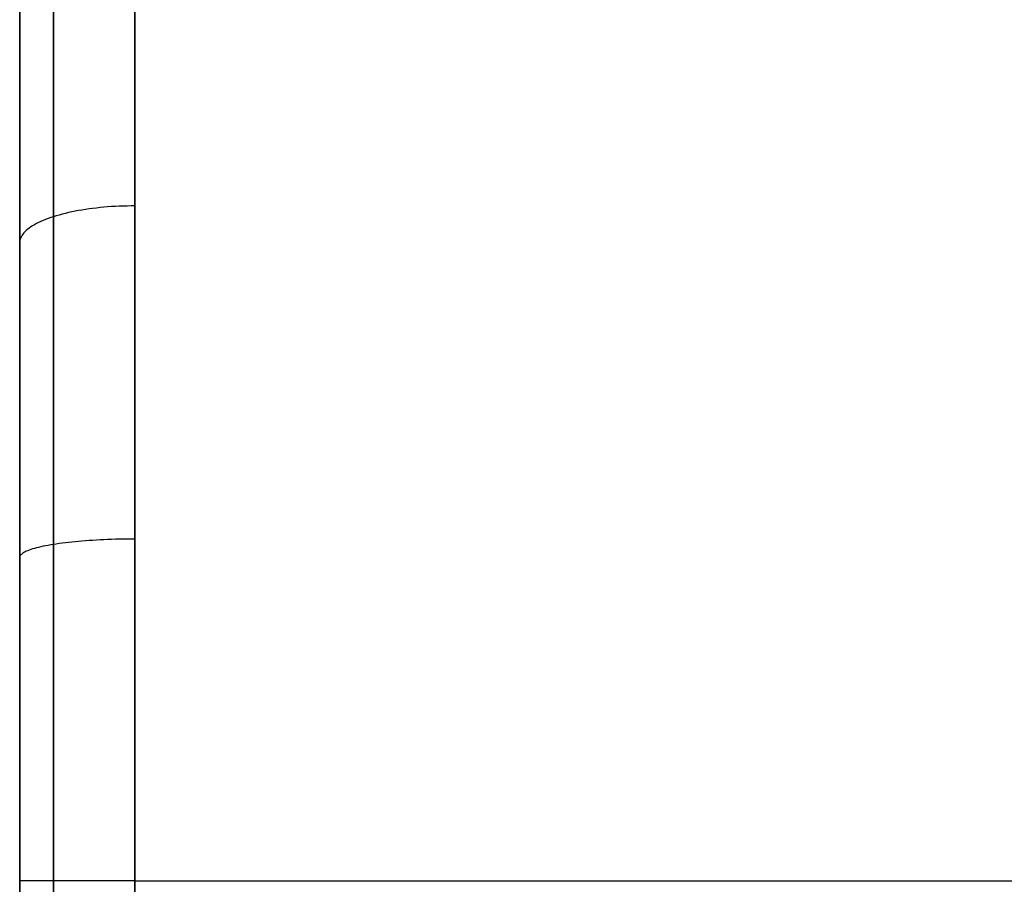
# Model space of a CAD drawing. Header units: millimetres. Extents: x 0 to 670, y -600 to 0.
# Tile 5 of 14: x 0 to 171, y -300 to -150. Entities that reach past the tile are written whole.
import ezdxf

# ---------------------------------------------------------------- set-up
doc = ezdxf.new("R2010")
doc.units = ezdxf.units.MM
doc.layers.add('Rouli modules$pouf', color=7, linetype='Continuous', true_color=0x000000)

msp = doc.modelspace()

# ---------------------------------------------------------------- linework, layer by layer
at = {"layer": 'Rouli modules$pouf'}
for p, q in [((0, -27.27, 188.99), (0, -571.74, 188.99)), ((0, -522.38, 19.53), (0, -78.03, 20.47)), ((5.86, -522.35, 5.39), (5.86, -78, 6.33)), ((20, -522.34, -0.47), (20, -77.99, 0.47)), ((0, -145.44, 322.27), (0, -151.44, 325.26)), ((5.86, -145.27, 337.99), (5.86, -151.61, 340.97)), ((20, -148.36, 345.93), (20, -154.97, 348.89)), ((0, -151.44, 325.26), (0, -157.5, 328.12)), ((5.86, -151.61, 340.97), (5.86, -158, 343.82)), ((20, -154.97, 348.89), (20, -161.67, 351.72)), ((0, -157.5, 328.12), (0, -163.62, 330.84)), ((5.86, -158, 343.82), (5.86, -164.45, 346.53)), ((20, -161.67, 351.72), (20, -168.44, 354.42)), ((0, -163.62, 330.84), (0, -169.79, 333.44)), ((5.86, -164.45, 346.53), (5.86, -170.95, 349.11)), ((20, -168.44, 354.42), (20, -175.3, 356.98)), ((0, -169.79, 333.44), (0, -176.02, 335.9)), ((5.86, -170.95, 349.11), (5.86, -177.5, 351.54)), ((20, -175.3, 356.98), (20, -182.22, 359.4)), ((0, -176.02, 335.9), (0, -182.3, 338.24)), ((5.86, -177.5, 351.54), (5.86, -184.1, 353.85)), ((0, -182.3, 338.24), (0, -188.62, 340.45)), ((12.03, -182.75, 357.83), (11.41, -182.84, 357.56)), ((12.66, -182.67, 358.07), (12.03, -182.75, 357.83)), ((13.3, -182.59, 358.3), (12.66, -182.67, 358.07)), ((13.95, -182.52, 358.51), (13.3, -182.59, 358.3)), ((14.6, -182.46, 358.69), (13.95, -182.52, 358.51)), ((15.26, -182.4, 358.86), (14.6, -182.46, 358.69)), ((15.93, -182.35, 359), (15.26, -182.4, 358.86)), ((16.6, -182.31, 359.12), (15.93, -182.35, 359)), ((17.28, -182.28, 359.22), (16.6, -182.31, 359.12)), ((17.95, -182.25, 359.3), (17.28, -182.28, 359.22)), ((18.64, -182.24, 359.35), (17.95, -182.25, 359.3)), ((19.32, -182.22, 359.38), (18.64, -182.24, 359.35)), ((20, -182.22, 359.39), (19.32, -182.22, 359.38)), ((20, -182.22, 359.4), (20, -189.21, 361.68)), ((4.93, -184.41, 352.9), (4.49, -184.58, 352.4)), ((5.38, -184.25, 353.38), (4.93, -184.41, 352.9)), ((5.86, -184.1, 353.85), (5.38, -184.25, 353.38)), ((6.35, -183.94, 354.29), (5.86, -184.1, 353.85)), ((5.86, -184.1, 353.85), (5.86, -191.07, 356.12)), ((6.86, -183.8, 354.73), (6.35, -183.94, 354.29)), ((7.38, -183.66, 355.14), (6.86, -183.8, 354.73)), ((7.92, -183.52, 355.54), (7.38, -183.66, 355.14)), ((8.47, -183.39, 355.93), (7.92, -183.52, 355.54)), ((9.03, -183.27, 356.29), (8.47, -183.39, 355.93)), ((9.61, -183.15, 356.64), (9.03, -183.27, 356.29)), ((10.2, -183.04, 356.96), (9.61, -183.15, 356.64)), ((10.8, -182.94, 357.27), (10.2, -183.04, 356.96)), ((11.41, -182.84, 357.56), (10.8, -182.94, 357.27)), ((1.66, -186.07, 348), (1.39, -186.27, 347.4)), ((1.94, -185.87, 348.58), (1.66, -186.07, 348)), ((2.24, -185.68, 349.16), (1.94, -185.87, 348.58)), ((2.57, -185.48, 349.73), (2.24, -185.68, 349.16)), ((2.91, -185.3, 350.29), (2.57, -185.48, 349.73)), ((3.28, -185.11, 350.84), (2.91, -185.3, 350.29)), ((3.66, -184.93, 351.37), (3.28, -185.11, 350.84)), ((4.06, -184.75, 351.9), (3.66, -184.93, 351.37)), ((4.49, -184.58, 352.4), (4.06, -184.75, 351.9)), ((0.19, -187.75, 343.03), (0.1, -187.97, 342.38)), ((0.29, -187.53, 343.67), (0.19, -187.75, 343.03)), ((0.42, -187.32, 344.3), (0.29, -187.53, 343.67)), ((0.57, -187.11, 344.93), (0.42, -187.32, 344.3)), ((0.74, -186.89, 345.56), (0.57, -187.11, 344.93)), ((0.94, -186.69, 346.18), (0.74, -186.89, 345.56)), ((1.15, -186.48, 346.79), (0.94, -186.69, 346.18)), ((1.39, -186.27, 347.4), (1.15, -186.48, 346.79)), ((0.01, -188.4, 341.09), (0, -188.62, 340.45)), ((0, -188.62, 340.45), (0, -195.32, 342.63)), ((0.05, -188.18, 341.74), (0.01, -188.4, 341.09)), ((0.1, -187.97, 342.38), (0.05, -188.18, 341.74)), ((20, -189.21, 361.68), (20, -196.27, 363.82)), ((5.86, -191.07, 356.12), (5.86, -198.1, 358.25)), ((0, -195.32, 342.63), (0, -202.06, 344.67)), ((20, -196.27, 363.82), (20, -203.38, 365.82)), ((5.86, -198.1, 358.25), (5.86, -205.16, 360.23)), ((0, -202.06, 344.67), (0, -208.84, 346.57)), ((20, -203.38, 365.82), (20, -210.55, 367.67)), ((5.86, -205.16, 360.23), (5.86, -212.26, 362.06)), ((0, -208.84, 346.57), (0, -215.65, 348.33)), ((20, -210.55, 367.67), (20, -217.77, 369.39)), ((5.86, -212.26, 362.06), (5.86, -219.39, 363.75)), ((0, -215.65, 348.33), (0, -222.51, 349.95)), ((20, -217.77, 369.39), (20, -225.04, 370.96)), ((5.86, -219.39, 363.75), (5.86, -226.56, 365.29)), ((0, -222.51, 349.95), (0, -229.39, 351.43)), ((20, -225.04, 370.96), (20, -232.35, 372.38)), ((5.86, -226.56, 365.29), (5.86, -233.76, 366.68)), ((0, -229.39, 351.43), (0, -236.31, 352.77)), ((20, -232.35, 372.38), (20, -239.69, 373.65)), ((5.86, -233.76, 366.68), (5.86, -240.98, 367.93)), ((0, -236.31, 352.77), (0, -243.25, 353.97)), ((6.86, -240.83, 368.85), (6.35, -240.91, 368.4)), ((7.38, -240.76, 369.28), (6.86, -240.83, 368.85)), ((7.92, -240.69, 369.7), (7.38, -240.76, 369.28)), ((8.47, -240.63, 370.1), (7.92, -240.69, 369.7)), ((9.03, -240.57, 370.48), (8.47, -240.63, 370.1)), ((9.61, -240.51, 370.84), (9.03, -240.57, 370.48)), ((10.2, -240.45, 371.18), (9.61, -240.51, 370.84)), ((10.8, -240.4, 371.5), (10.2, -240.45, 371.18)), ((11.41, -240.35, 371.8), (10.8, -240.4, 371.5)), ((12.03, -240.31, 372.08), (11.41, -240.35, 371.8)), ((12.66, -240.27, 372.33), (12.03, -240.31, 372.08)), ((13.3, -240.23, 372.57), (12.66, -240.27, 372.33)), ((13.95, -240.19, 372.79), (13.3, -240.23, 372.57)), ((14.6, -240.16, 372.98), (13.95, -240.19, 372.79)), ((15.26, -240.13, 373.15), (14.6, -240.16, 372.98)), ((15.93, -240.11, 373.3), (15.26, -240.13, 373.15)), ((16.6, -240.09, 373.42), (15.93, -240.11, 373.3)), ((17.28, -240.07, 373.53), (16.6, -240.09, 373.42)), ((17.95, -240.06, 373.61), (17.28, -240.07, 373.53)), ((18.64, -240.05, 373.66), (17.95, -240.06, 373.61)), ((19.32, -240.05, 373.7), (18.64, -240.05, 373.66)), ((20, -240.04, 373.71), (19.32, -240.05, 373.7)), ((20, -239.69, 373.65), (20, -247.08, 374.78)), ((0.42, -242.6, 357.99), (0.29, -242.7, 357.32)), ((0.57, -242.49, 358.64), (0.42, -242.6, 357.99)), ((0.74, -242.38, 359.3), (0.57, -242.49, 358.64)), ((0.94, -242.28, 359.94), (0.74, -242.38, 359.3)), ((1.15, -242.17, 360.58), (0.94, -242.28, 359.94)), ((1.39, -242.07, 361.21), (1.15, -242.17, 360.58)), ((1.66, -241.97, 361.83), (1.39, -242.07, 361.21)), ((1.94, -241.87, 362.45), (1.66, -241.97, 361.83)), ((2.24, -241.77, 363.05), (1.94, -241.87, 362.45)), ((2.57, -241.68, 363.64), (2.24, -241.77, 363.05)), ((2.91, -241.58, 364.23), (2.57, -241.68, 363.64)), ((3.28, -241.49, 364.8), (2.91, -241.58, 364.23)), ((3.66, -241.4, 365.35), (3.28, -241.49, 364.8)), ((4.06, -241.31, 365.9), (3.66, -241.4, 365.35)), ((4.49, -241.23, 366.43), (4.06, -241.31, 365.9)), ((4.93, -241.14, 366.94), (4.49, -241.23, 366.43)), ((5.38, -241.06, 367.44), (4.93, -241.14, 366.94)), ((5.86, -240.98, 367.93), (5.38, -241.06, 367.44)), ((6.35, -240.91, 368.4), (5.86, -240.98, 367.93)), ((5.86, -240.98, 367.93), (5.86, -248.23, 369.03)), ((0.01, -243.14, 354.64), (0, -243.25, 353.97)), ((0, -243.25, 353.97), (0, -250.21, 355.03)), ((0.05, -243.03, 355.32), (0.01, -243.14, 354.64)), ((0.1, -242.92, 355.99), (0.05, -243.03, 355.32)), ((0.19, -242.81, 356.66), (0.1, -242.92, 355.99)), ((0.29, -242.7, 357.32), (0.19, -242.81, 356.66)), ((20, -247.08, 374.78), (20, -254.49, 375.76)), ((5.86, -248.23, 369.03), (5.86, -255.5, 369.98)), ((0, -250.21, 355.03), (0, -257.19, 355.94)), ((20, -254.49, 375.76), (20, -261.93, 376.59)), ((5.86, -255.5, 369.98), (5.86, -262.78, 370.79)), ((0, -257.19, 355.94), (0, -264.19, 356.72)), ((5.86, -262.78, 370.79), (5.86, -270.08, 371.45)), ((20, -261.93, 376.59), (20, -269.39, 377.27)), ((0, -264.19, 356.72), (0, -271.21, 357.35)), ((20, -269.39, 377.27), (20, -276.88, 377.8)), ((0, -271.21, 357.35), (0, -278.23, 357.84)), ((5.86, -270.08, 371.45), (5.86, -277.4, 371.96)), ((0, -278.23, 357.84), (0, -285.26, 358.19)), ((5.86, -277.4, 371.96), (5.86, -284.72, 372.32)), ((20, -276.88, 377.8), (20, -284.37, 378.17)), ((0, -285.26, 358.19), (0, -292.3, 358.39)), ((5.86, -284.72, 372.32), (5.86, -292.04, 372.53)), ((20, -284.37, 378.17), (20, -291.88, 378.39)), ((5.86, -292.04, 372.53), (5.86, -299.37, 372.59)), ((20, -291.88, 378.39), (20, -299.39, 378.45)), ((0, -292.3, 358.39), (0, -299.35, 358.45)), ((0, -299.35, 358.45), (0, -306.4, 358.36)), ((0.01, -299.35, 359.13), (0, -299.35, 358.45)), ((0, -299.78, 358.45), (0, -299.78, 20)), ((0.05, -299.35, 359.81), (0.01, -299.35, 359.13)), ((0.1, -299.35, 360.49), (0.05, -299.35, 359.81)), ((0.19, -299.35, 361.17), (0.1, -299.35, 360.49)), ((0.29, -299.35, 361.85), (0.19, -299.35, 361.17)), ((0.42, -299.35, 362.52), (0.29, -299.35, 361.85)), ((0.57, -299.35, 363.18), (0.42, -299.35, 362.52)), ((0.74, -299.36, 363.84), (0.57, -299.35, 363.18)), ((0.94, -299.36, 364.5), (0.74, -299.36, 363.84)), ((1.15, -299.36, 365.15), (0.94, -299.36, 364.5)), ((1.39, -299.36, 365.79), (1.15, -299.36, 365.15)), ((1.66, -299.36, 366.42), (1.39, -299.36, 365.79)), ((1.94, -299.36, 367.04), (1.66, -299.36, 366.42)), ((2.24, -299.36, 367.65), (1.94, -299.36, 367.04)), ((2.57, -299.37, 368.25), (2.24, -299.36, 367.65)), ((2.91, -299.37, 368.84), (2.57, -299.37, 368.25)), ((3.28, -299.37, 369.42), (2.91, -299.37, 368.84)), ((3.66, -299.37, 369.98), (3.28, -299.37, 369.42)), ((4.06, -299.37, 370.53), (3.66, -299.37, 369.98)), ((4.49, -299.37, 371.07), (4.06, -299.37, 370.53)), ((4.93, -299.37, 371.59), (4.49, -299.37, 371.07)), ((5.38, -299.37, 372.1), (4.93, -299.37, 371.59)), ((5.86, -299.37, 372.59), (5.38, -299.37, 372.1)), ((5.86, -299.37, 372.59), (5.86, -306.71, 372.5)), ((6.35, -299.37, 373.06), (5.86, -299.37, 372.59)), ((6.86, -299.38, 373.52), (6.35, -299.37, 373.06)), ((7.38, -299.38, 373.96), (6.86, -299.38, 373.52)), ((7.92, -299.38, 374.38), (7.38, -299.38, 373.96)), ((8.47, -299.38, 374.79), (7.92, -299.38, 374.38)), ((9.03, -299.38, 375.17), (8.47, -299.38, 374.79)), ((9.61, -299.38, 375.54), (9.03, -299.38, 375.17)), ((10.2, -299.38, 375.88), (9.61, -299.38, 375.54)), ((10.8, -299.38, 376.21), (10.2, -299.38, 375.88)), ((11.41, -299.38, 376.51), (10.8, -299.38, 376.21)), ((12.03, -299.38, 376.79), (11.41, -299.38, 376.51)), ((12.66, -299.38, 377.05), (12.03, -299.38, 376.79)), ((13.3, -299.38, 377.29), (12.66, -299.38, 377.05)), ((13.95, -299.38, 377.51), (13.3, -299.38, 377.29)), ((14.6, -299.38, 377.71), (13.95, -299.38, 377.51)), ((15.26, -299.38, 377.88), (14.6, -299.38, 377.71)), ((15.93, -299.39, 378.03), (15.26, -299.38, 377.88)), ((16.6, -299.39, 378.16), (15.93, -299.39, 378.03)), ((17.28, -299.39, 378.26), (16.6, -299.39, 378.16)), ((17.95, -299.39, 378.34), (17.28, -299.39, 378.26)), ((18.64, -299.39, 378.4), (17.95, -299.39, 378.34)), ((19.32, -299.39, 378.44), (18.64, -299.39, 378.4)), ((20, -299.39, 378.45), (19.32, -299.39, 378.44)), ((20, -299.39, 378.45), (20, -306.9, 378.35)), ((20, -299.39, 378.45), (650, -299.39, 378.45))]:
    msp.add_line(p, q, dxfattribs=at)

doc.saveas('drawing.dxf')
